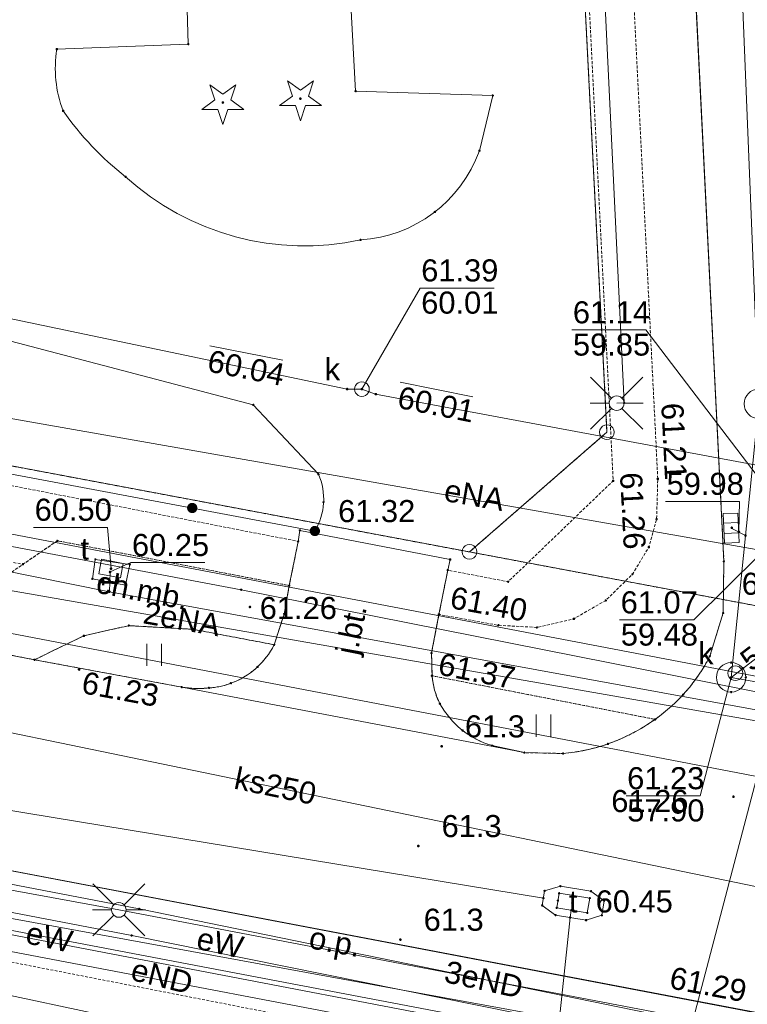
# Paper-space layout 'A-01 PLAN SYTUACYJNY' of a CAD drawing. Header units: millimetres. Extents: x 0 to 900, y 0 to 750.
# Tile 84 of 105: x 419 to 469, y 620 to 687. Entities that reach past the tile are written whole.
import ezdxf
from ezdxf.xclip import XClip

# ---------------------------------------------------------------- set-up
doc = ezdxf.new("R2010")
doc.units = ezdxf.units.MM
doc.header["$MEASUREMENT"] = 0
doc.header["$XCLIPFRAME"] = 0
for name, pattern in [('KROPK2', [1000, 50, -950]), ('PRZER1-1', [1, 0.5, -0.5]), ('PRZER2-1', [1.5, 1, -0.5]), ('PRZER3-1', [4000, 3000, -1000])]:
    doc.linetypes.add(name, pattern=pattern)
doc.layers.add('A_mapa_Nr_pióra__2', color=8, linetype='Continuous', lineweight=13)
doc.layers.add('A_podrys', color=7, linetype='Continuous')
doc.styles.add('STYL_AUTOMATYCZNY_1', font='arial.ttf')

# ---------------------------------------------------------------- blocks, each defined once
blk = doc.blocks.new('Rysunek_3_3', base_point=(-1239.757, 488.381))
at = {"layer": 'A_mapa_Nr_pióra__2', "linetype": 'Continuous', "lineweight": 13}
for points in [[(433.244, 681.37), (433.271, 681.374), (433.297, 681.387), (433.316, 681.407), (433.329, 681.432), (433.334, 681.46), (433.329, 681.487), (433.316, 681.513), (433.297, 681.532), (433.271, 681.545), (433.244, 681.55), (433.216, 681.545), (433.191, 681.532), (433.171, 681.513), (433.158, 681.487), (433.154, 681.46), (433.158, 681.432), (433.171, 681.407), (433.191, 681.387), (433.216, 681.374)], [(438.51, 681.633), (438.538, 681.638), (438.563, 681.65), (438.583, 681.67), (438.596, 681.695), (438.6, 681.723), (438.596, 681.751), (438.583, 681.776), (438.563, 681.796), (438.538, 681.809), (438.51, 681.813), (438.482, 681.809), (438.457, 681.796), (438.437, 681.776), (438.425, 681.751), (438.42, 681.723), (438.425, 681.695), (438.437, 681.67), (438.457, 681.65), (438.482, 681.638)], [(441.598, 661.996), (441.601, 661.973), (441.61, 661.951), (441.624, 661.932), (441.643, 661.918), (441.665, 661.909), (441.688, 661.906), (441.711, 661.909), (441.733, 661.918), (441.752, 661.932), (441.766, 661.951), (441.775, 661.973), (441.778, 661.996), (441.775, 662.019), (441.766, 662.041), (441.752, 662.06), (441.733, 662.074), (441.711, 662.083), (441.688, 662.086), (441.665, 662.083), (441.643, 662.074), (441.624, 662.06), (441.61, 662.041), (441.601, 662.019)], [(442.598, 661.994), (442.601, 661.97), (442.61, 661.949), (442.624, 661.93), (442.643, 661.916), (442.665, 661.907), (442.688, 661.904), (442.711, 661.907), (442.733, 661.916), (442.751, 661.93), (442.766, 661.949), (442.775, 661.97), (442.778, 661.994), (442.775, 662.017), (442.766, 662.039), (442.751, 662.057), (442.733, 662.072), (442.711, 662.081), (442.688, 662.084), (442.665, 662.081), (442.643, 662.072), (442.624, 662.057), (442.61, 662.039), (442.601, 662.017)], [(443.537, 661.65), (443.54, 661.627), (443.549, 661.605), (443.563, 661.586), (443.582, 661.572), (443.604, 661.563), (443.627, 661.56), (443.65, 661.563), (443.672, 661.572), (443.691, 661.586), (443.705, 661.605), (443.714, 661.627), (443.717, 661.65), (443.714, 661.673), (443.705, 661.695), (443.691, 661.714), (443.672, 661.728), (443.65, 661.737), (443.627, 661.74), (443.604, 661.737), (443.582, 661.728), (443.563, 661.714), (443.549, 661.695), (443.54, 661.673)], [(459.667, 655.767), (459.67, 655.744), (459.679, 655.722), (459.694, 655.704), (459.712, 655.69), (459.734, 655.681), (459.757, 655.677), (459.78, 655.681), (459.802, 655.69), (459.821, 655.704), (459.835, 655.722), (459.844, 655.744), (459.847, 655.767), (459.844, 655.791), (459.835, 655.812), (459.821, 655.831), (459.802, 655.845), (459.78, 655.854), (459.757, 655.857), (459.734, 655.854), (459.712, 655.845), (459.694, 655.831), (459.679, 655.812), (459.67, 655.791)], [(462.699, 655.899), (462.702, 655.876), (462.711, 655.854), (462.726, 655.836), (462.744, 655.822), (462.766, 655.813), (462.789, 655.809), (462.812, 655.813), (462.834, 655.822), (462.853, 655.836), (462.867, 655.854), (462.876, 655.876), (462.879, 655.899), (462.876, 655.923), (462.867, 655.944), (462.853, 655.963), (462.834, 655.977), (462.812, 655.986), (462.789, 655.989), (462.766, 655.986), (462.744, 655.977), (462.726, 655.963), (462.711, 655.944), (462.702, 655.923)], [(431.095, 653.575), (431.186, 653.57), (431.276, 653.589), (431.357, 653.63), (431.425, 653.691), (431.475, 653.768), (431.504, 653.855), (431.509, 653.946), (431.49, 654.035), (431.449, 654.117), (431.388, 654.185), (431.311, 654.235), (431.224, 654.263), (431.133, 654.268), (431.044, 654.25), (430.962, 654.208), (430.894, 654.147), (430.844, 654.071), (430.816, 653.984), (430.811, 653.893), (430.83, 653.803), (430.871, 653.722), (430.932, 653.654), (431.008, 653.604)], [(431.095, 653.575), (431.186, 653.57), (431.276, 653.589), (431.357, 653.63), (431.425, 653.691), (431.475, 653.768), (431.504, 653.855), (431.509, 653.946), (431.49, 654.035), (431.449, 654.117), (431.388, 654.185), (431.311, 654.235), (431.224, 654.263), (431.133, 654.268), (431.044, 654.25), (430.962, 654.208), (430.894, 654.147), (430.844, 654.071), (430.816, 653.984), (430.811, 653.893), (430.83, 653.803), (430.871, 653.722), (430.932, 653.654), (431.008, 653.604)], [(439.428, 652.012), (439.519, 652.007), (439.609, 652.025), (439.69, 652.067), (439.758, 652.128), (439.808, 652.204), (439.837, 652.291), (439.842, 652.382), (439.823, 652.472), (439.782, 652.553), (439.721, 652.621), (439.644, 652.671), (439.557, 652.7), (439.466, 652.705), (439.377, 652.686), (439.295, 652.645), (439.227, 652.584), (439.177, 652.507), (439.149, 652.42), (439.144, 652.329), (439.163, 652.24), (439.204, 652.158), (439.265, 652.09), (439.341, 652.04)], [(439.403, 652.356), (439.406, 652.332), (439.415, 652.311), (439.429, 652.292), (439.448, 652.278), (439.469, 652.269), (439.493, 652.266), (439.516, 652.269), (439.538, 652.278), (439.556, 652.292), (439.571, 652.311), (439.58, 652.332), (439.583, 652.356), (439.58, 652.379), (439.571, 652.401), (439.556, 652.419), (439.538, 652.434), (439.516, 652.443), (439.493, 652.446), (439.469, 652.443), (439.448, 652.434), (439.429, 652.419), (439.415, 652.401), (439.406, 652.379)], [(467.727, 652.575), (467.73, 652.552), (467.739, 652.53), (467.754, 652.512), (467.772, 652.498), (467.794, 652.489), (467.817, 652.485), (467.84, 652.489), (467.862, 652.498), (467.881, 652.512), (467.895, 652.53), (467.904, 652.552), (467.907, 652.575), (467.904, 652.599), (467.895, 652.62), (467.881, 652.639), (467.862, 652.653), (467.84, 652.662), (467.817, 652.665), (467.794, 652.662), (467.772, 652.653), (467.754, 652.639), (467.739, 652.62), (467.73, 652.599)], [(468.207, 652.295), (468.21, 652.272), (468.219, 652.25), (468.234, 652.232), (468.252, 652.218), (468.274, 652.209), (468.297, 652.205), (468.32, 652.209), (468.342, 652.218), (468.361, 652.232), (468.375, 652.25), (468.384, 652.272), (468.387, 652.295), (468.384, 652.319), (468.375, 652.34), (468.361, 652.359), (468.342, 652.373), (468.32, 652.382), (468.297, 652.385), (468.274, 652.382), (468.252, 652.373), (468.234, 652.359), (468.219, 652.34), (468.21, 652.319)], [(425.49, 649.572), (425.493, 649.549), (425.502, 649.527), (425.517, 649.509), (425.535, 649.494), (425.557, 649.485), (425.58, 649.482), (425.604, 649.485), (425.625, 649.494), (425.644, 649.509), (425.658, 649.527), (425.667, 649.549), (425.67, 649.572), (425.667, 649.596), (425.658, 649.617), (425.644, 649.636), (425.625, 649.65), (425.604, 649.659), (425.58, 649.662), (425.557, 649.659), (425.535, 649.65), (425.517, 649.636), (425.502, 649.617), (425.493, 649.596)], [(425.555, 649.799), (425.558, 649.776), (425.567, 649.754), (425.582, 649.735), (425.6, 649.721), (425.622, 649.712), (425.645, 649.709), (425.669, 649.712), (425.69, 649.721), (425.709, 649.735), (425.723, 649.754), (425.732, 649.776), (425.735, 649.799), (425.732, 649.822), (425.723, 649.844), (425.709, 649.863), (425.69, 649.877), (425.669, 649.886), (425.645, 649.889), (425.622, 649.886), (425.6, 649.877), (425.582, 649.863), (425.567, 649.844), (425.558, 649.822)], [(434.987, 647.195), (434.99, 647.172), (434.999, 647.15), (435.013, 647.131), (435.032, 647.117), (435.053, 647.108), (435.077, 647.105), (435.1, 647.108), (435.122, 647.117), (435.14, 647.131), (435.155, 647.15), (435.164, 647.172), (435.167, 647.195), (435.164, 647.218), (435.155, 647.24), (435.14, 647.258), (435.122, 647.273), (435.1, 647.282), (435.077, 647.285), (435.053, 647.282), (435.032, 647.273), (435.013, 647.258), (434.999, 647.24), (434.99, 647.218)], [(447.835, 646.687), (447.838, 646.664), (447.847, 646.642), (447.862, 646.624), (447.88, 646.61), (447.902, 646.601), (447.925, 646.597), (447.948, 646.601), (447.97, 646.61), (447.989, 646.624), (448.003, 646.642), (448.012, 646.664), (448.015, 646.687), (448.012, 646.711), (448.003, 646.732), (447.989, 646.751), (447.97, 646.765), (447.948, 646.774), (447.925, 646.777), (447.902, 646.774), (447.88, 646.765), (447.862, 646.751), (447.847, 646.732), (447.838, 646.711)], [(423.385, 642.946), (423.388, 642.923), (423.397, 642.901), (423.411, 642.882), (423.43, 642.868), (423.452, 642.859), (423.475, 642.856), (423.498, 642.859), (423.52, 642.868), (423.539, 642.882), (423.553, 642.901), (423.562, 642.923), (423.565, 642.946), (423.562, 642.969), (423.553, 642.991), (423.539, 643.009), (423.52, 643.024), (423.498, 643.033), (423.475, 643.036), (423.452, 643.033), (423.43, 643.024), (423.411, 643.009), (423.397, 642.991), (423.388, 642.969)], [(468.48, 643.024), (468.484, 643.001), (468.493, 642.979), (468.507, 642.96), (468.525, 642.946), (468.547, 642.937), (468.57, 642.934), (468.594, 642.937), (468.615, 642.946), (468.634, 642.96), (468.648, 642.979), (468.657, 643.001), (468.66, 643.024), (468.657, 643.047), (468.648, 643.069), (468.634, 643.087), (468.615, 643.102), (468.594, 643.111), (468.57, 643.114), (468.547, 643.111), (468.525, 643.102), (468.507, 643.087), (468.493, 643.069), (468.484, 643.047)], [(447.365, 642.523), (447.368, 642.5), (447.377, 642.478), (447.392, 642.46), (447.41, 642.446), (447.432, 642.437), (447.455, 642.433), (447.478, 642.437), (447.5, 642.446), (447.519, 642.46), (447.533, 642.478), (447.542, 642.5), (447.545, 642.523), (447.542, 642.547), (447.533, 642.568), (447.519, 642.587), (447.5, 642.601), (447.478, 642.61), (447.455, 642.613), (447.432, 642.61), (447.41, 642.601), (447.392, 642.587), (447.377, 642.568), (447.368, 642.547)], [(467.687, 642.415), (467.69, 642.392), (467.699, 642.37), (467.714, 642.352), (467.732, 642.338), (467.754, 642.329), (467.777, 642.325), (467.8, 642.329), (467.822, 642.338), (467.841, 642.352), (467.855, 642.37), (467.864, 642.392), (467.867, 642.415), (467.864, 642.439), (467.855, 642.46), (467.841, 642.479), (467.822, 642.493), (467.8, 642.502), (467.777, 642.505), (467.754, 642.502), (467.732, 642.493), (467.714, 642.479), (467.699, 642.46), (467.69, 642.439)], [(448.018, 637.733), (448.021, 637.71), (448.03, 637.688), (448.044, 637.67), (448.063, 637.655), (448.085, 637.646), (448.108, 637.643), (448.131, 637.646), (448.153, 637.655), (448.171, 637.67), (448.186, 637.688), (448.195, 637.71), (448.198, 637.733), (448.195, 637.757), (448.186, 637.778), (448.171, 637.797), (448.153, 637.811), (448.131, 637.82), (448.108, 637.823), (448.085, 637.82), (448.063, 637.811), (448.044, 637.797), (448.03, 637.778), (448.021, 637.757)], [(467.842, 634.309), (467.845, 634.286), (467.854, 634.264), (467.868, 634.245), (467.887, 634.231), (467.908, 634.222), (467.932, 634.219), (467.955, 634.222), (467.977, 634.231), (467.995, 634.245), (468.01, 634.264), (468.019, 634.286), (468.022, 634.309), (468.019, 634.332), (468.01, 634.354), (467.995, 634.373), (467.977, 634.387), (467.955, 634.396), (467.932, 634.399), (467.908, 634.396), (467.887, 634.387), (467.868, 634.373), (467.854, 634.354), (467.845, 634.332)], [(446.433, 630.96), (446.436, 630.937), (446.445, 630.915), (446.46, 630.896), (446.478, 630.882), (446.5, 630.873), (446.523, 630.87), (446.546, 630.873), (446.568, 630.882), (446.587, 630.896), (446.601, 630.915), (446.61, 630.937), (446.613, 630.96), (446.61, 630.983), (446.601, 631.005), (446.587, 631.024), (446.568, 631.038), (446.546, 631.047), (446.523, 631.05), (446.5, 631.047), (446.478, 631.038), (446.46, 631.024), (446.445, 631.005), (446.436, 630.983)], [(456.902, 627.092), (456.905, 627.069), (456.914, 627.047), (456.928, 627.028), (456.947, 627.014), (456.969, 627.005), (456.992, 627.002), (457.015, 627.005), (457.037, 627.014), (457.056, 627.028), (457.07, 627.047), (457.079, 627.069), (457.082, 627.092), (457.079, 627.115), (457.07, 627.137), (457.056, 627.156), (457.037, 627.17), (457.015, 627.179), (456.992, 627.182), (456.969, 627.179), (456.947, 627.17), (456.928, 627.156), (456.914, 627.137), (456.905, 627.115)], [(445.216, 624.6), (445.219, 624.577), (445.228, 624.555), (445.243, 624.537), (445.261, 624.522), (445.283, 624.513), (445.306, 624.51), (445.33, 624.513), (445.351, 624.522), (445.37, 624.537), (445.384, 624.555), (445.393, 624.577), (445.396, 624.6), (445.393, 624.624), (445.384, 624.645), (445.37, 624.664), (445.351, 624.678), (445.33, 624.687), (445.306, 624.69), (445.283, 624.687), (445.261, 624.678), (445.243, 624.664), (445.228, 624.645), (445.219, 624.624)]]:
    blk.add_hatch(color=8, dxfattribs=at).paths.add_polyline_path(points)
at = {"layer": 'A_mapa_Nr_pióra__2', "color": 8, "linetype": 'Continuous', "lineweight": 13, "ltscale": 0.2, "flags": 128}
for points in [[(173.007, 745.1), (163.78, 705.755), (161.4, 700.724), (191.337, 692.055), (205.72, 690.838), (258.309, 680.788), (261.999, 680.081), (333.179, 666.164), (385.799, 656.247), (425.538, 648.228), (480.498, 638.191), (490.217, 636.735), (491.457, 636.515)], [(370.626, 745.1), (352.198, 669.302), (449.997, 650.935), (459.337, 659.075), (454.932, 745.1)], [(454.932, 745.1), (459.337, 659.075), (449.997, 650.935), (484.098, 644.531), (480.394, 717.611), (478.997, 745.1)], [(459.997, 661.035), (460.497, 661.055), (457.237, 729.135), (456.438, 745.1)], [(505.157, 605.275), (508.677, 620.855), (511.817, 634.675), (467.777, 642.415), (469.657, 660.995), (467.377, 717.475), (466.119, 745.1)], [(333.087, 704.576), (326.167, 664.513), (534.604, 628.073)], [(582.577, 586.635), (541.217, 594.415), (541.677, 604.595), (522.897, 607.655), (495.317, 612.595), (489.677, 613.675), (488.477, 614.715), (482.097, 615.955), (426.177, 626.615), (394.877, 632.355)], [(508.224, 509.24), (505.288, 509.739), (511.121, 544.677), (515.528, 565.242), (523.479, 604.413), (520.539, 605.253), (495.139, 610.312), (384.98, 631.427), (372.98, 633.686), (304.661, 646.463), (279.321, 651.182), (242.081, 657.98), (221.081, 661.238), (217.221, 663.058), (170.822, 671.916), (166.782, 671.756), (155.742, 674.835), (147.302, 677.974), (82.262, 691.151), (29.9, 702.044)], [(508.06, 508.355), (500.8, 509.588), (502.642, 518.398), (520.887, 606.143), (481.951, 613.805), (427.051, 624.884), (368.129, 636.206), (325.007, 644.981), (254.307, 658.606), (214.989, 665.958), (143.658, 677.017), (79.037, 690.924), (38.037, 699.359), (29.9, 701.235)], [(174.581, 691.556), (175.501, 691.416), (248.18, 677.84), (322.857, 663.795), (323.019, 663.784), (476.6, 634.314)], [(508.595, 511.245), (504.182, 511.583), (505.051, 517.899), (528.369, 608.001), (531.772, 622.06), (536.721, 639.276), (328.121, 675.947), (291.083, 682.984), (267.635, 686.659), (251.603, 690.041)], [(348.436, 681.404), (349.437, 681.315), (441.697, 661.995), (442.688, 661.994)], [(172.469, 672.372), (173.773, 673.995), (172.948, 669.673), (316.031, 642.363), (316.481, 644.72), (359.621, 636.486), (480.678, 613.461), (498.878, 609.804), (659.899, 578.459)], [(672.988, 601.304), (673.598, 606.286), (579.921, 620.851), (510.233, 634.698), (398.365, 656.05), (363.367, 662.705), (326.625, 669.902)], [(324.49, 669.129), (371.315, 660.295), (434.488, 648.371), (470.971, 641.146), (460.25, 600.414), (452.087, 568.725), (447.748, 552.579)], [(439.493, 652.356), (349.113, 669.316)], [(442.688, 661.994), (446.638, 668.86), (451.678, 668.86)], [(469.42, 628.2), (404.046, 641.701), (342.345, 654.755), (345.062, 667.689)], [(471.937, 652.955), (461.981, 666.012), (456.941, 666.012)], [(432.366, 664.933), (437.312, 663.963)], [(459.644, 661.389), (458.229, 662.803)], [(460.351, 661.389), (461.765, 662.803)], [(445.282, 662.46), (450.226, 661.48)], [(442.688, 661.994), (443.617, 661.655), (476.777, 655.471), (532.497, 643.275)], [(393.683, 634.068), (468.737, 619.755), (491.897, 615.275), (495.157, 613.655), (497.477, 611.395), (499.937, 607.375), (500.837, 602.895), (499.717, 593.735)], [(459.497, 661.035), (458.197, 661.035)], [(460.497, 661.035), (461.797, 661.035)], [(427.548, 626.685), (368.536, 638.038), (325.212, 647.09), (256.257, 660.439)], [(459.644, 660.682), (458.229, 659.268)], [(460.351, 660.682), (461.765, 659.268)], [(468.297, 652.295), (468.343, 654.363), (463.303, 654.363)], [(471.937, 652.955), (465.23, 646.312), (460.19, 646.312)], [(467.263, 652.885), (468.263, 652.925)], [(425.645, 649.799), (425.416, 652.603), (420.376, 652.603)], [(467.292, 652.186), (468.291, 652.226)], [(467.777, 652.555), (468.752, 652.053)], [(467.777, 642.415), (479.017, 651.035)], [(549.679, 598.854), (528.766, 604.068), (520.953, 595.777), (496.289, 601.421), (495.245, 609.078), (473.659, 613.291), (470.314, 613.989), (397.296, 627.895), (394.927, 626.443), (374.288, 629.801), (372.873, 632.335), (345.249, 636.937), (304.361, 645.283), (302.461, 644.143), (280.441, 648.322), (279.441, 650.102), (278.141, 650.099)], [(425.58, 649.572), (426.988, 650.207), (432.028, 650.207)], [(425.538, 648.228), (425.58, 649.572)], [(455.019, 627.419), (354.527, 643.945), (353.54, 644.109)], [(428.076, 644.688), (428.076, 643.188)], [(429.076, 643.188), (429.076, 644.688)], [(314.015, 643.767), (396.795, 625.488), (454.814, 613.129), (505.157, 605.275)], [(467.777, 642.415), (465.671, 634.367), (460.631, 634.367)], [(454.517, 639.882), (454.517, 638.382)], [(455.517, 638.382), (455.517, 639.882)], [(395.634, 630.291), (485.164, 613.907)], [(425.824, 626.969), (424.409, 628.383)], [(426.531, 626.969), (427.945, 628.383)], [(493.457, 558.69), (499.274, 594.465), (499.896, 602.352), (498.435, 605.703), (496.67, 608.504), (493.659, 611.618), (490.856, 613.174), (485.919, 615.015), (481.318, 615.695), (427.548, 626.685)], [(425.677, 626.615), (424.377, 626.615)], [(425.824, 626.262), (424.409, 624.848)], [(426.531, 626.262), (427.945, 624.848)], [(426.677, 626.615), (427.977, 626.615)], [(442.157, 525.155), (445.904, 539.698), (448.935, 551.509), (456.832, 626.105), (456.913, 626.598)]]:
    blk.add_lwpolyline(points, dxfattribs=at)
at = {"layer": 'A_mapa_Nr_pióra__2', "color": 8, "linetype": 'PRZER1-1', "lineweight": 13, "ltscale": 0.2, "flags": 128}
for points in [[(454.932, 745.1), (459.337, 659.075), (449.997, 650.935), (352.198, 669.302), (370.626, 745.1)], [(478.997, 745.1), (480.394, 717.611), (484.098, 644.531), (449.997, 650.935), (459.337, 659.075), (454.932, 745.1)]]:
    blk.add_lwpolyline(points, dxfattribs=at)
at = {"layer": 'A_mapa_Nr_pióra__2', "color": 8, "linetype": 'PRZER3-1', "lineweight": 13, "ltscale": 0.2, "flags": 128}
for points in [[(428.801, 745.1), (430.895, 685.424), (421.966, 685.087, 0.13297), (422.39, 680.898, 0.073586), (426.629, 676.419, 0.24144), (442.596, 672.125, 0.298922), (450.669, 678.18), (451.579, 681.944), (442.261, 682.235), (438.862, 745.1)], [(453.723, 637.301), (456.347, 637.245, 0.062315), (459.391, 637.893, 0.071594), (462.605, 639.563, 0.121051), (466.331, 643.859), (467.227, 646.789), (467.283, 650.291), (462.527, 745.1)]]:
    blk.add_lwpolyline(points, format="xyb", dxfattribs=at)
at = {"layer": 'A_mapa_Nr_pióra__2', "color": 8, "linetype": 'Continuous', "lineweight": 13, "ltscale": 0.2, "flags": 128}
for points in [[(448.683, 650.417), (448.519, 649.695), (447.925, 646.687), (447.419, 644.075), (447.455, 642.523, 0.098035), (447.991, 640.619, 0.196733), (451.533, 637.775), (453.723, 637.301), (456.347, 637.245, 0.062315), (459.391, 637.893, 0.071594), (462.605, 639.563, 0.121051), (466.331, 643.859), (467.227, 646.789), (467.283, 650.291), (462.527, 745.1)], [(284.799, 681.677), (286.579, 675.103), (291.538, 669.49), (296.328, 673.224), (320.769, 668.514), (322.391, 662.023), (337.522, 659.085), (346.673, 657.337), (412.459, 645.157), (420.443, 643.611), (430.447, 641.755, 0.066435), (432.295, 641.695, 0.071365), (433.789, 642.013, 0.188581), (436.735, 644.629), (437.401, 646.717), (437.757, 648.651), (438.363, 651.653), (438.469, 652.399)], [(439.493, 652.356, 0.242116), (439.743, 656.212)]]:
    blk.add_lwpolyline(points, format="xyb", dxfattribs=at)
at = {"layer": 'A_mapa_Nr_pióra__2', "color": 8, "linetype": 'PRZER2-1', "lineweight": 13, "ltscale": 0.2, "flags": 128}
blk.add_lwpolyline([(458.314, 745.1), (462.789, 655.899), (462.709, 653.157), (462.179, 651.261), (461.079, 649.435), (459.255, 647.645), (457.085, 646.391), (454.583, 645.807), (451.963, 645.953), (447.925, 646.687), (447.419, 644.075), (447.455, 642.523), (462.605, 639.563, 0.121051), (466.331, 643.859), (467.227, 646.789), (467.283, 650.291), (462.527, 745.1)], format="xyb", dxfattribs=at)
for points in [[(458.314, 745.1), (462.789, 655.899), (462.709, 653.157), (462.179, 651.261), (461.079, 649.435), (459.255, 647.645), (457.085, 646.391), (454.583, 645.807), (451.963, 645.953), (447.925, 646.687), (448.519, 649.695), (452.623, 648.909), (459.757, 655.767), (455.262, 745.1)], [(493.337, 553.235), (495.097, 563.935), (499.717, 593.735), (500.837, 602.895), (499.937, 607.375), (497.477, 611.395), (485.657, 613.655), (485.457, 612.795), (484.837, 610.375), (467.357, 613.595), (394.549, 627.83), (374.949, 631.47), (359.215, 634.279), (360.409, 640.5), (331.201, 645.996), (330.027, 639.796), (302.759, 645.317), (280.907, 649.418), (263.837, 651.775), (260.837, 652.375), (238.661, 656.454), (236.706, 651.268), (236.217, 646.415), (237.856, 641.964), (240.485, 639.135), (243.3, 637.703), (262.297, 634.175)]]:
    blk.add_lwpolyline(points, dxfattribs=at)
at = {"layer": 'A_mapa_Nr_pióra__2', "color": 8, "linetype": 'PRZER3-1', "lineweight": 13, "ltscale": 0.2, "flags": 128}
for points in [[(439.743, 656.212), (435.308, 660.935), (411.853, 667.066), (408.635, 667.225), (401.652, 667.193), (398.877, 737.427), (396.291, 741.496), (367.809, 742.978), (349.113, 669.316)], [(317.587, 594.188), (323.016, 622.958), (262.297, 634.175), (243.3, 637.703), (240.485, 639.135), (237.856, 641.964), (236.217, 646.415), (236.706, 651.268), (238.661, 656.454), (242.102, 659.692), (247.436, 661.455), (261.817, 659.315), (265.597, 658.615), (278.665, 655.901), (306.578, 650.688), (331.201, 645.996), (360.409, 640.5), (372.53, 638.137), (374.949, 631.47), (394.549, 627.83), (393.683, 634.068), (485.673, 616.578), (491.694, 615.428), (494.467, 613.937), (498.655, 609.939), (500.385, 606.086), (501.005, 602.753), (499.637, 593.455)], [(453.723, 637.301), (430.447, 641.755), (420.443, 643.611), (412.459, 645.157), (346.673, 657.337)]]:
    blk.add_lwpolyline(points, dxfattribs=at)
at = {"layer": 'A_mapa_Nr_pióra__2', "color": 8, "linetype": 'KROPK2', "lineweight": 13, "ltscale": 0.2, "flags": 128}
for points in [[(895.1, 510.771), (874.039, 518.528), (863.879, 522.307), (853.017, 526.255), (845.057, 528.775), (792.277, 545.455), (786.298, 548.324), (731.438, 566.702), (711.118, 573.521), (576.198, 604.175), (485.179, 623.131), (484.138, 643.651), (484.098, 644.531), (449.997, 650.935), (352.198, 669.302), (306.081, 677.963), (249.859, 688.52), (235.099, 691.279), (189.14, 699.897), (180.784, 701.378), (161.26, 705.495), (159.621, 696.615), (155.662, 674.935), (152.723, 658.235), (148.164, 632.295), (147.186, 592.335), (146.687, 572.355), (145.907, 540.323), (82.849, 560.452), (29.9, 577.346)], [(29.9, 577.346), (82.849, 560.452), (145.907, 540.323), (146.687, 572.355), (147.186, 592.335), (148.164, 632.295), (152.723, 658.235), (155.662, 674.935), (159.621, 696.615), (161.26, 705.495), (180.784, 701.378), (189.14, 699.897), (235.099, 691.279), (249.859, 688.52), (306.081, 677.963), (352.198, 669.302), (449.997, 650.935), (484.098, 644.531), (484.138, 643.651), (485.179, 623.131), (576.198, 604.175), (711.118, 573.521), (711.659, 564.161), (717.884, 453.783), (730.017, 232.355), (734.411, 157.472)]]:
    blk.add_lwpolyline(points, dxfattribs=at)
at = {"layer": 'A_mapa_Nr_pióra__2', "color": 8, "linetype": 'PRZER1-1', "lineweight": 13, "ltscale": 0.2, "flags": 128}
blk.add_lwpolyline([(172.183, 653.996), (181.402, 660.436), (278.748, 642.235), (486.18, 603.451), (711.659, 564.161), (711.118, 573.521), (576.198, 604.175), (485.179, 623.131), (484.138, 643.651), (484.098, 644.531), (449.997, 650.935), (352.198, 669.302), (351.082, 669.512), (330.334, 673.408), (315.559, 676.183), (306.081, 677.963), (299.216, 679.252), (262.916, 686.068), (249.859, 688.52), (235.099, 691.279), (189.14, 699.897), (180.784, 701.378), (161.26, 705.495), (159.621, 696.615), (155.662, 674.935), (152.723, 658.235), (148.164, 632.295), (147.186, 592.335), (146.687, 572.355), (145.907, 540.323), (161.935, 535.208), (165.669, 534.017), (166.587, 571.876), (178.647, 571.577), (179.186, 591.797), (167.425, 603.836), (168.104, 630.336)], close=True, dxfattribs=at)
at = {"layer": 'A_mapa_Nr_pióra__2', "color": 8, "linetype": 'PRZER2-1', "lineweight": 13, "ltscale": 0.2, "flags": 128}
for points in [[(347.754, 663.919), (346.673, 657.337), (337.522, 659.085), (336.579, 665.464), (320.769, 668.514), (296.328, 673.224), (291.538, 669.49), (286.579, 675.103), (284.799, 681.677), (300.968, 678.6), (303.775, 689.853), (315.376, 687.519), (311.991, 676.398), (338.289, 671.475), (349.113, 669.316), (407.611, 657.625), (438.363, 651.653), (437.757, 648.651), (421.999, 651.695), (419.657, 650.093), (406.637, 652.621)], [(412.459, 645.157), (419.657, 650.093), (421.999, 651.695), (437.757, 648.651), (437.401, 646.717), (436.735, 644.629), (431.193, 645.683), (426.847, 645.927), (423.793, 645.235), (420.443, 643.611)]]:
    blk.add_lwpolyline(points, close=True, dxfattribs=at)
at = {"layer": 'A_mapa_Nr_pióra__2', "color": 8, "linetype": 'Continuous', "lineweight": 13, "ltscale": 0.2, "flags": 128}
for points in [[(421.921, 685.071), (421.921, 685.103), (421.95, 685.132), (421.982, 685.132), (422.011, 685.103), (422.011, 685.071), (421.982, 685.042), (421.95, 685.042)], [(430.85, 685.408), (430.85, 685.44), (430.88, 685.469), (430.911, 685.469), (430.94, 685.44), (430.94, 685.408), (430.911, 685.379), (430.88, 685.379)], [(439.055, 681.9), (439.937, 681.26), (438.847, 681.26), (438.51, 680.223), (438.173, 681.26), (437.084, 681.26), (437.965, 681.9), (437.628, 682.937), (438.51, 682.296), (439.392, 682.937)], [(433.789, 681.637), (434.67, 680.996), (433.58, 680.996), (433.244, 679.96), (432.907, 680.996), (431.817, 680.996), (432.699, 681.637), (432.362, 682.673), (433.244, 682.033), (434.125, 682.673)], [(442.216, 682.219), (442.216, 682.251), (442.245, 682.28), (442.277, 682.28), (442.306, 682.251), (442.306, 682.219), (442.277, 682.19), (442.245, 682.19)], [(451.534, 681.928), (451.534, 681.96), (451.563, 681.989), (451.594, 681.989), (451.624, 681.96), (451.624, 681.928), (451.594, 681.899), (451.563, 681.899)], [(422.345, 680.882), (422.345, 680.914), (422.374, 680.943), (422.406, 680.943), (422.435, 680.914), (422.435, 680.882), (422.406, 680.853), (422.374, 680.853)], [(450.624, 678.164), (450.624, 678.195), (450.653, 678.225), (450.685, 678.225), (450.714, 678.195), (450.714, 678.164), (450.685, 678.135), (450.653, 678.135)], [(181.402, 660.436), (486.18, 603.451), (485.179, 623.131), (484.138, 643.651), (484.098, 644.531), (449.997, 650.935), (352.198, 669.302), (306.081, 677.963), (303.199, 667.703), (296.721, 646.042), (234.989, 658.667), (180.102, 669.916), (174.222, 665.916), (172.183, 653.996)], [(426.584, 676.403), (426.584, 676.435), (426.613, 676.464), (426.645, 676.464), (426.674, 676.435), (426.674, 676.403), (426.645, 676.374), (426.613, 676.374)], [(447.607, 674.017), (447.607, 674.049), (447.636, 674.078), (447.668, 674.078), (447.697, 674.049), (447.697, 674.017), (447.668, 673.988), (447.636, 673.988)], [(442.551, 672.109), (442.551, 672.141), (442.58, 672.17), (442.612, 672.17), (442.641, 672.141), (442.641, 672.109), (442.612, 672.08), (442.58, 672.08)], [(442.688, 662.494), (442.817, 662.477), (442.938, 662.427), (443.041, 662.347), (443.121, 662.244), (443.171, 662.123), (443.188, 661.994), (443.171, 661.864), (443.121, 661.744), (443.041, 661.64), (442.938, 661.561), (442.817, 661.511), (442.688, 661.494), (442.558, 661.511), (442.438, 661.561), (442.334, 661.64), (442.255, 661.744), (442.205, 661.864), (442.188, 661.994), (442.205, 662.123), (442.255, 662.244), (442.334, 662.347), (442.438, 662.427), (442.558, 662.477)], [(441.652, 661.98), (441.652, 662.011), (441.681, 662.04), (441.713, 662.04), (441.742, 662.011), (441.742, 661.98), (441.713, 661.95), (441.681, 661.95)], [(443.572, 661.64), (443.572, 661.671), (443.601, 661.7), (443.633, 661.7), (443.662, 661.671), (443.662, 661.64), (443.633, 661.61), (443.601, 661.61)], [(459.997, 661.535), (460.127, 661.518), (460.247, 661.468), (460.351, 661.389), (460.43, 661.285), (460.48, 661.165), (460.497, 661.035), (460.48, 660.906), (460.43, 660.785), (460.351, 660.682), (460.247, 660.602), (460.127, 660.553), (459.997, 660.535), (459.868, 660.553), (459.747, 660.602), (459.644, 660.682), (459.564, 660.785), (459.514, 660.906), (459.497, 661.035), (459.514, 661.165), (459.564, 661.285), (459.644, 661.389), (459.747, 661.468), (459.868, 661.518)], [(435.263, 660.919), (435.263, 660.951), (435.293, 660.98), (435.324, 660.98), (435.353, 660.951), (435.353, 660.919), (435.324, 660.89), (435.293, 660.89)], [(460.452, 661.04), (460.452, 661.071), (460.481, 661.1), (460.513, 661.1), (460.542, 661.071), (460.542, 661.04), (460.513, 661.01), (460.481, 661.01)], [(459.337, 659.575), (459.492, 659.551), (459.631, 659.48), (459.742, 659.369), (459.813, 659.23), (459.837, 659.075), (459.813, 658.921), (459.742, 658.782), (459.631, 658.671), (459.492, 658.6), (459.337, 658.575), (459.183, 658.6), (459.043, 658.671), (458.933, 658.782), (458.862, 658.921), (458.837, 659.075), (458.862, 659.23), (458.933, 659.369), (459.043, 659.48), (459.183, 659.551)], [(439.698, 656.196), (439.698, 656.228), (439.728, 656.257), (439.759, 656.257), (439.788, 656.228), (439.788, 656.196), (439.759, 656.167), (439.728, 656.167)], [(440.044, 654.31), (440.044, 654.341), (440.073, 654.37), (440.105, 654.37), (440.134, 654.341), (440.134, 654.31), (440.105, 654.28), (440.073, 654.28)], [(467.318, 651.536), (467.237, 653.534), (468.236, 653.575), (468.317, 651.576)], [(462.664, 653.142), (462.664, 653.173), (462.693, 653.202), (462.725, 653.202), (462.754, 653.173), (462.754, 653.142), (462.725, 653.112), (462.693, 653.112)], [(438.424, 652.384), (438.424, 652.415), (438.453, 652.444), (438.485, 652.444), (438.514, 652.415), (438.514, 652.384), (438.485, 652.354), (438.453, 652.354)], [(439.448, 652.34), (439.448, 652.372), (439.477, 652.401), (439.509, 652.401), (439.538, 652.372), (439.538, 652.34), (439.509, 652.311), (439.477, 652.311)], [(468.707, 652.037), (468.707, 652.069), (468.736, 652.098), (468.768, 652.098), (468.797, 652.069), (468.797, 652.037), (468.768, 652.008), (468.736, 652.008)], [(421.954, 651.68), (421.954, 651.711), (421.983, 651.74), (422.015, 651.74), (422.044, 651.711), (422.044, 651.68), (422.015, 651.65), (421.983, 651.65)], [(438.318, 651.638), (438.318, 651.669), (438.347, 651.698), (438.379, 651.698), (438.408, 651.669), (438.408, 651.638), (438.379, 651.608), (438.347, 651.608)], [(449.997, 651.435), (450.152, 651.411), (450.291, 651.34), (450.402, 651.229), (450.473, 651.09), (450.497, 650.935), (450.473, 650.781), (450.402, 650.642), (450.291, 650.531), (450.152, 650.46), (449.997, 650.435), (449.843, 650.46), (449.703, 650.531), (449.593, 650.642), (449.522, 650.781), (449.497, 650.935), (449.522, 651.09), (449.593, 651.229), (449.703, 651.34), (449.843, 651.411)], [(462.134, 651.246), (462.134, 651.277), (462.163, 651.306), (462.195, 651.306), (462.224, 651.277), (462.224, 651.246), (462.195, 651.216), (462.163, 651.216)], [(419.612, 650.078), (419.612, 650.109), (419.641, 650.138), (419.673, 650.138), (419.702, 650.109), (419.702, 650.078), (419.673, 650.048), (419.641, 650.048)], [(426.638, 648.669), (424.378, 649.108), (424.578, 650.428), (426.918, 650.089)], [(424.533, 650.413), (424.533, 650.444), (424.562, 650.473), (424.594, 650.473), (424.623, 650.444), (424.623, 650.413), (424.594, 650.383), (424.562, 650.383)], [(426.286, 649.165), (424.814, 649.451), (425.005, 650.433), (426.477, 650.146)], [(426.873, 650.073), (426.873, 650.104), (426.902, 650.134), (426.934, 650.134), (426.963, 650.104), (426.963, 650.073), (426.934, 650.044), (426.902, 650.044)], [(448.638, 650.402), (448.638, 650.433), (448.667, 650.462), (448.699, 650.462), (448.728, 650.433), (448.728, 650.402), (448.699, 650.372), (448.667, 650.372)], [(467.238, 650.276), (467.238, 650.307), (467.267, 650.336), (467.299, 650.336), (467.328, 650.307), (467.328, 650.276), (467.299, 650.246), (467.267, 650.246)], [(448.474, 649.68), (448.474, 649.711), (448.503, 649.74), (448.535, 649.74), (448.564, 649.711), (448.564, 649.68), (448.535, 649.65), (448.503, 649.65)], [(461.034, 649.42), (461.034, 649.451), (461.063, 649.48), (461.095, 649.48), (461.124, 649.451), (461.124, 649.42), (461.095, 649.39), (461.063, 649.39)], [(424.333, 649.093), (424.333, 649.124), (424.362, 649.153), (424.394, 649.153), (424.423, 649.124), (424.423, 649.093), (424.394, 649.063), (424.362, 649.063)], [(452.578, 648.894), (452.578, 648.925), (452.607, 648.954), (452.639, 648.954), (452.668, 648.925), (452.668, 648.894), (452.639, 648.864), (452.607, 648.864)], [(425.493, 648.213), (425.493, 648.244), (425.522, 648.273), (425.554, 648.273), (425.583, 648.244), (425.583, 648.213), (425.554, 648.183), (425.522, 648.183)], [(426.593, 648.653), (426.593, 648.684), (426.622, 648.714), (426.654, 648.714), (426.683, 648.684), (426.683, 648.653), (426.654, 648.624), (426.622, 648.624)], [(434.443, 648.355), (434.443, 648.387), (434.472, 648.416), (434.504, 648.416), (434.533, 648.387), (434.533, 648.355), (434.504, 648.326), (434.472, 648.326)], [(437.712, 648.636), (437.712, 648.667), (437.741, 648.696), (437.773, 648.696), (437.802, 648.667), (437.802, 648.636), (437.773, 648.606), (437.741, 648.606)], [(459.21, 647.63), (459.21, 647.661), (459.239, 647.69), (459.271, 647.69), (459.3, 647.661), (459.3, 647.63), (459.271, 647.6), (459.239, 647.6)], [(437.356, 646.702), (437.356, 646.733), (437.385, 646.762), (437.417, 646.762), (437.446, 646.733), (437.446, 646.702), (437.417, 646.672), (437.385, 646.672)], [(467.182, 646.774), (467.182, 646.805), (467.211, 646.834), (467.243, 646.834), (467.272, 646.805), (467.272, 646.774), (467.243, 646.744), (467.211, 646.744)], [(457.04, 646.376), (457.04, 646.407), (457.069, 646.436), (457.101, 646.436), (457.13, 646.407), (457.13, 646.376), (457.101, 646.346), (457.069, 646.346)], [(426.802, 645.912), (426.802, 645.943), (426.831, 645.972), (426.863, 645.972), (426.892, 645.943), (426.892, 645.912), (426.863, 645.882), (426.831, 645.882)], [(431.148, 645.668), (431.148, 645.699), (431.177, 645.728), (431.209, 645.728), (431.238, 645.699), (431.238, 645.668), (431.209, 645.638), (431.177, 645.638)], [(451.918, 645.938), (451.918, 645.969), (451.947, 645.998), (451.979, 645.998), (452.008, 645.969), (452.008, 645.938), (451.979, 645.908), (451.947, 645.908)], [(454.538, 645.792), (454.538, 645.823), (454.567, 645.852), (454.599, 645.852), (454.628, 645.823), (454.628, 645.792), (454.599, 645.762), (454.567, 645.762)], [(423.748, 645.22), (423.748, 645.251), (423.777, 645.28), (423.809, 645.28), (423.838, 645.251), (423.838, 645.22), (423.809, 645.19), (423.777, 645.19)], [(436.69, 644.614), (436.69, 644.645), (436.719, 644.674), (436.751, 644.674), (436.78, 644.645), (436.78, 644.614), (436.751, 644.584), (436.719, 644.584)], [(447.374, 644.06), (447.374, 644.091), (447.403, 644.12), (447.435, 644.12), (447.464, 644.091), (447.464, 644.06), (447.435, 644.03), (447.403, 644.03)], [(420.398, 643.596), (420.398, 643.627), (420.427, 643.656), (420.459, 643.656), (420.488, 643.627), (420.488, 643.596), (420.459, 643.566), (420.427, 643.566)], [(466.286, 643.844), (466.286, 643.875), (466.315, 643.904), (466.347, 643.904), (466.376, 643.875), (466.376, 643.844), (466.347, 643.814), (466.315, 643.814)], [(467.732, 643.4), (467.732, 643.431), (467.761, 643.46), (467.793, 643.46), (467.822, 643.431), (467.822, 643.4), (467.793, 643.37), (467.761, 643.37)], [(435.558, 643.114), (435.558, 643.145), (435.587, 643.174), (435.619, 643.174), (435.648, 643.145), (435.648, 643.114), (435.619, 643.084), (435.587, 643.084)], [(468.057, 643.195), (468.187, 643.178), (468.307, 643.128), (468.411, 643.049), (468.49, 642.945), (468.54, 642.825), (468.557, 642.695), (468.54, 642.566), (468.49, 642.445), (468.411, 642.342), (468.307, 642.262), (468.187, 642.213), (468.057, 642.195), (467.928, 642.213), (467.807, 642.262), (467.704, 642.342), (467.624, 642.445), (467.574, 642.566), (467.557, 642.695), (467.574, 642.825), (467.624, 642.945), (467.704, 643.049), (467.807, 643.128), (467.928, 643.178)], [(468.732, 642.4), (468.732, 642.431), (468.761, 642.46), (468.793, 642.46), (468.822, 642.431), (468.822, 642.4), (468.793, 642.37), (468.761, 642.37)], [(430.402, 641.74), (430.402, 641.771), (430.431, 641.8), (430.463, 641.8), (430.492, 641.771), (430.492, 641.74), (430.463, 641.71), (430.431, 641.71)], [(432.25, 641.68), (432.25, 641.711), (432.279, 641.74), (432.311, 641.74), (432.34, 641.711), (432.34, 641.68), (432.311, 641.65), (432.279, 641.65)], [(433.744, 641.998), (433.744, 642.029), (433.773, 642.058), (433.805, 642.058), (433.834, 642.029), (433.834, 641.998), (433.805, 641.968), (433.773, 641.968)], [(467.732, 641.4), (467.732, 641.431), (467.761, 641.46), (467.793, 641.46), (467.822, 641.431), (467.822, 641.4), (467.793, 641.37), (467.761, 641.37)], [(464.476, 641.238), (464.476, 641.269), (464.505, 641.298), (464.537, 641.298), (464.566, 641.269), (464.566, 641.238), (464.537, 641.208), (464.505, 641.208)], [(447.946, 640.604), (447.946, 640.635), (447.975, 640.664), (448.007, 640.664), (448.036, 640.635), (448.036, 640.604), (448.007, 640.574), (447.975, 640.574)], [(462.56, 639.548), (462.56, 639.579), (462.589, 639.608), (462.621, 639.608), (462.65, 639.579), (462.65, 639.548), (462.621, 639.518), (462.589, 639.518)], [(449.482, 638.798), (449.482, 638.829), (449.511, 638.858), (449.543, 638.858), (449.572, 638.829), (449.572, 638.798), (449.543, 638.768), (449.511, 638.768)], [(451.488, 637.76), (451.488, 637.791), (451.517, 637.82), (451.549, 637.82), (451.578, 637.791), (451.578, 637.76), (451.549, 637.73), (451.517, 637.73)], [(459.346, 637.878), (459.346, 637.909), (459.375, 637.938), (459.407, 637.938), (459.436, 637.909), (459.436, 637.878), (459.407, 637.848), (459.375, 637.848)], [(453.678, 637.286), (453.678, 637.317), (453.707, 637.346), (453.739, 637.346), (453.768, 637.317), (453.768, 637.286), (453.739, 637.256), (453.707, 637.256)], [(456.302, 637.23), (456.302, 637.261), (456.331, 637.29), (456.363, 637.29), (456.392, 637.261), (456.392, 637.23), (456.363, 637.2), (456.331, 637.2)], [(455.101, 627.912), (454.937, 626.925), (455.842, 626.269), (457.92, 625.925), (458.988, 626.255), (459.152, 627.242), (458.247, 627.898), (456.169, 628.242)], [(456.124, 628.226), (456.124, 628.258), (456.153, 628.287), (456.185, 628.287), (456.214, 628.258), (456.214, 628.226), (456.185, 628.197), (456.153, 628.197)], [(454.974, 627.403), (454.974, 627.434), (455.003, 627.464), (455.035, 627.464), (455.064, 627.434), (455.064, 627.403), (455.035, 627.374), (455.003, 627.374)], [(455.056, 627.896), (455.056, 627.928), (455.085, 627.957), (455.116, 627.957), (455.146, 627.928), (455.146, 627.896), (455.116, 627.867), (455.085, 627.867)], [(456.087, 627.749), (458.165, 627.405), (458.002, 626.418), (455.924, 626.762)], [(456.042, 627.733), (456.042, 627.764), (456.071, 627.794), (456.103, 627.794), (456.132, 627.764), (456.132, 627.733), (456.103, 627.704), (456.071, 627.704)], [(458.12, 627.389), (458.12, 627.421), (458.149, 627.45), (458.181, 627.45), (458.21, 627.421), (458.21, 627.389), (458.181, 627.36), (458.149, 627.36)], [(458.202, 627.882), (458.202, 627.914), (458.231, 627.943), (458.263, 627.943), (458.292, 627.914), (458.292, 627.882), (458.263, 627.853), (458.231, 627.853)], [(426.177, 627.115), (426.307, 627.098), (426.427, 627.048), (426.531, 626.969), (426.61, 626.865), (426.66, 626.745), (426.677, 626.615), (426.66, 626.486), (426.61, 626.365), (426.531, 626.262), (426.427, 626.182), (426.307, 626.133), (426.177, 626.115), (426.048, 626.133), (425.927, 626.182), (425.824, 626.262), (425.744, 626.365), (425.694, 626.486), (425.677, 626.615), (425.694, 626.745), (425.744, 626.865), (425.824, 626.969), (425.927, 627.048), (426.048, 627.098)], [(427.503, 626.669), (427.503, 626.701), (427.532, 626.73), (427.564, 626.73), (427.593, 626.701), (427.593, 626.669), (427.564, 626.64), (427.532, 626.64)], [(454.892, 626.909), (454.892, 626.941), (454.921, 626.97), (454.953, 626.97), (454.982, 626.941), (454.982, 626.909), (454.953, 626.88), (454.921, 626.88)], [(455.879, 626.746), (455.879, 626.778), (455.908, 626.807), (455.94, 626.807), (455.969, 626.778), (455.969, 626.746), (455.94, 626.717), (455.908, 626.717)], [(455.96, 627.239), (455.96, 627.271), (455.99, 627.3), (456.021, 627.3), (456.05, 627.271), (456.05, 627.239), (456.021, 627.21), (455.99, 627.21)], [(459.107, 627.226), (459.107, 627.257), (459.136, 627.287), (459.167, 627.287), (459.197, 627.257), (459.197, 627.226), (459.167, 627.197), (459.136, 627.197)], [(455.797, 626.253), (455.797, 626.285), (455.826, 626.314), (455.858, 626.314), (455.887, 626.285), (455.887, 626.253), (455.858, 626.224), (455.826, 626.224)], [(456.787, 626.089), (456.787, 626.121), (456.816, 626.15), (456.848, 626.15), (456.877, 626.121), (456.877, 626.089), (456.848, 626.06), (456.816, 626.06)], [(456.868, 626.582), (456.868, 626.614), (456.897, 626.643), (456.929, 626.643), (456.958, 626.614), (456.958, 626.582), (456.929, 626.553), (456.897, 626.553)], [(457.957, 626.402), (457.957, 626.434), (457.986, 626.463), (458.018, 626.463), (458.047, 626.434), (458.047, 626.402), (458.018, 626.373), (457.986, 626.373)], [(458.943, 626.239), (458.943, 626.271), (458.972, 626.3), (459.004, 626.3), (459.033, 626.271), (459.033, 626.239), (459.004, 626.21), (458.972, 626.21)], [(457.875, 625.909), (457.875, 625.941), (457.904, 625.97), (457.936, 625.97), (457.965, 625.941), (457.965, 625.909), (457.936, 625.88), (457.904, 625.88)], [(427.006, 624.868), (427.006, 624.9), (427.036, 624.929), (427.067, 624.929), (427.096, 624.9), (427.096, 624.868), (427.067, 624.839), (427.036, 624.839)]]:
    blk.add_lwpolyline(points, close=True, dxfattribs=at)
for points in [[(469.657, 659.995, -1), (469.657, 661.995, -1)], [(467.777, 641.415, -1), (467.777, 643.415, -1)]]:
    blk.add_lwpolyline(points, format="xyb", close=True, dxfattribs=at)
at = {"layer": 'A_mapa_Nr_pióra__2', "color": 8, "linetype": 'PRZER3-1', "lineweight": 13, "ltscale": 0.2, "flags": 128}
blk.add_lwpolyline([(430.447, 641.755, 0.066435), (432.295, 641.695, 0.071365), (433.789, 642.013, 0.188581), (436.735, 644.629), (437.401, 646.717), (437.757, 648.651), (438.363, 651.653), (438.469, 652.399), (448.683, 650.417), (448.519, 649.695), (447.925, 646.687), (447.419, 644.075), (447.455, 642.523, 0.098035), (447.991, 640.619, 0.196733), (451.533, 637.775), (453.723, 637.301)], format="xyb", close=True, dxfattribs=at)
at = {"layer": 'A_mapa_Nr_pióra__2', "color": 8, "linetype": 'PRZER2-1', "lineweight": 13, "ltscale": 0.2, "flags": 128}
for points in [[(420.443, 643.611), (430.447, 641.755, 0.066435), (432.295, 641.695, 0.071365), (433.789, 642.013, 0.188581), (436.735, 644.629), (431.193, 645.683), (426.847, 645.927), (423.793, 645.235)], [(447.455, 642.523, 0.098035), (447.991, 640.619, 0.196733), (451.533, 637.775), (453.723, 637.301), (456.347, 637.245, 0.135551), (462.605, 639.563)]]:
    blk.add_lwpolyline(points, format="xyb", close=True, dxfattribs=at)
at = {"layer": 'A_mapa_Nr_pióra__2', "color": 8, "linetype": 'Continuous', "lineweight": 13, "char_height": 1.5, "attachment_point": 7, "style": 'STYL_AUTOMATYCZNY_1'}
for s, insert in [('\\A1;{\\pql;\\fArial|b0|i0|c238|p0;\\W1.000000;61.39}', (446.716, 669.287)), ('\\A1;{\\pql;\\fArial|b0|i0|c238|p0;\\W1.000000;60.01}', (446.716, 667.098)), ('\\A1;{\\pql;\\fArial|b0|i0|c238|p0;\\W1.000000;61.14}', (457.019, 666.44)), ('\\A1;{\\pql;\\fArial|b0|i0|c238|p0;\\W1.000000;59.85}', (457.028, 664.25)), ('\\A1;{\\pql;\\fArial|b0|i0|c238|p0;\\W1.000000;k}', (440.159, 662.602)), ('\\A1;{\\pql;\\fArial|b0|i0|c238|p0;\\W1.000000;59.98}', (463.39, 654.791)), ('\\A1;{\\pql;\\fArial|b0|i0|c238|p0;\\W1.000000;60.50}', (420.454, 653.031)), ('\\A1;{\\pql;\\fArial|b0|i0|c238|p0;\\W1.000000;61.32}', (441.071, 652.938)), ('\\A1;{\\pql;\\fArial|b0|i0|c238|p0;\\W1.000000;60.25}', (427.066, 650.635)), ('\\A1;{\\pql;\\fArial|b0|i0|c238|p0;\\W1.000000;t}', (423.569, 650.393)), ('\\A1;{\\pql;\\fArial|b0|i0|c238|p0;\\W1.000000;61.19}', (468.492, 648.002)), ('\\A1;{\\pql;\\fArial|b0|i0|c238|p0;\\W1.000000;61.07}', (460.268, 646.74)), ('\\A1;{\\pql;\\fArial|b0|i0|c238|p0;\\W1.000000;61.26}', (435.745, 646.353)), ('\\A1;{\\pql;\\fArial|b0|i0|c238|p0;\\W1.000000;59.48}', (460.277, 644.55)), ('\\A1;{\\pql;\\fArial|b0|i0|c238|p0;\\W1.000000;k}', (465.529, 643.304)), ('\\A1;{\\pql;\\fArial|b0|i0|c238|p0;\\W1.000000;61.3}', (449.686, 638.315)), ('\\A1;{\\pql;\\fArial|b0|i0|c238|p0;\\W1.000000;61.23}', (460.709, 634.794)), ('\\A1;{\\pql;\\fArial|b0|i0|c238|p0;\\W1.000000;61.26}', (459.629, 633.245)), ('\\A1;{\\pql;\\fArial|b0|i0|c238|p0;\\W1.000000;57.90}', (460.718, 632.605)), ('\\A1;{\\pql;\\fArial|b0|i0|c238|p0;\\W1.000000;61.3}', (448.101, 631.542)), ('\\A1;{\\pql;\\fArial|b0|i0|c238|p0;\\W1.000000;t}', (456.756, 626.427)), ('\\A1;{\\pql;\\fArial|b0|i0|c238|p0;\\W1.000000;60.45}', (458.57, 626.425)), ('\\A1;{\\pql;\\fArial|b0|i0|c238|p0;\\W1.000000;61.3}', (446.884, 625.182))]:
    blk.add_mtext(s, dxfattribs=dict(at, insert=insert))
for s, insert, rotation in [('\\A1;{\\pql;\\fArial|b0|i0|c238|p0;\\W1.000000;60.04}', (432.104, 663.189), 348.90713), ('\\A1;{\\pql;\\fArial|b0|i0|c238|p0;\\W1.000000;60.01}', (445.016, 660.717), 348.78705), ('\\A1;{\\pql;\\fArial|b0|i0|c238|p0;\\W1.000000;61.21}', (463.001, 661.024), 272.8721), ('\\A1;{\\pql;\\fArial|b0|i0|c238|p0;\\W1.000000;61.26}', (460.198, 656.308), 272.88097), ('\\A1;{\\pql;\\fArial|b0|i0|c238|p0;\\W1.000000;eNA}', (448.188, 654.393), 350.02946), ('\\A1;{\\pql;\\fArial|b0|i0|c238|p0;\\W1.000000;ch.mb.}', (424.544, 648.163), 349.06674), ('\\A1;{\\pql;\\fArial|b0|i0|c238|p0;\\W1.000000;t}', (426.206, 648.592), 88.20755), ('\\A1;{\\pql;\\fArial|b0|i0|c238|p0;\\W1.000000;61.40}', (448.593, 647.111), 349.69765), ('\\A1;{\\pql;\\fArial|b0|i0|c238|p0;\\W1.000000;2eNA}', (427.744, 646.079), 350.08338), ('\\A1;{\\pql;\\fArial|b0|i0|c238|p0;\\W1.000000;j.bt.}', (442.81, 643.774), 78.58733), ('\\A1;{\\pql;\\fArial|b0|i0|c238|p0;\\W1.000000;59.51}', (469.145, 642.735), 37.48474), ('\\A1;{\\pql;\\fArial|b0|i0|c238|p0;\\W1.000000;61.37}', (447.778, 642.598), 348.94484), ('\\A1;{\\pql;\\fArial|b0|i0|c238|p0;\\W1.000000;61.23}', (423.563, 641.34), 349.48965), ('\\A1;{\\pql;\\fArial|b0|i0|c238|p0;\\W1.000000;ks250}', (433.919, 634.851), 348.3312), ('\\A1;{\\pql;\\fArial|b0|i0|c238|p0;\\W1.000000;eW}', (419.75, 624.353), 347.70067), ('\\A1;{\\pql;\\fArial|b0|i0|c238|p0;\\W1.000000;eW}', (431.355, 623.974), 347.50981), ('\\A1;{\\pql;\\fArial|b0|i0|c238|p0;\\W1.000000;o.p.}', (438.929, 623.587), 349.6293), ('\\A1;{\\pql;\\fArial|b0|i0|c238|p0;\\W1.000000;eND}', (426.891, 621.867), 346.0573), ('\\A1;{\\pql;\\fArial|b0|i0|c238|p0;\\W1.000000;3eND}', (448.19, 621.712), 347.76272), ('\\A1;{\\pql;\\fArial|b0|i0|c238|p0;\\W1.000000;61.29}', (463.498, 621.284), 349.40045)]:
    blk.add_mtext(s, dxfattribs=dict(at, insert=insert, rotation=rotation))

psp = doc.layouts.new('A-01 PLAN SYTUACYJNY')

# ---------------------------------------------------------------- block references
at = {"layer": 'A_podrys', "color": 37, "linetype": 'Continuous', "lineweight": 5, "true_color": 0x656532}
ref = psp.add_blockref('Rysunek_3_3', (-1239.757, 488.381), dxfattribs=at)
XClip(ref).set_block_clipping_path([(29.90003743, 157.4723136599), (895.1, 745.1)])

doc.saveas('drawing.dxf')
